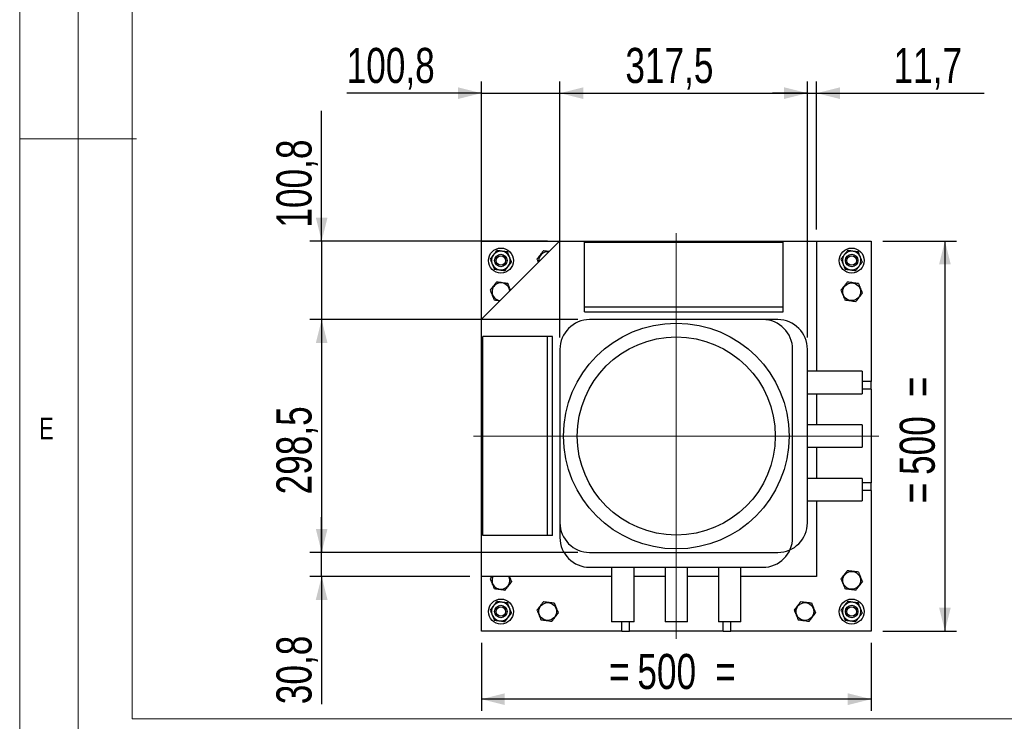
# Model space of a CAD drawing. Header units: millimetres. Extents: x 5 to 589, y 5 to 415.
# Tile 16 of 95: x 5 to 89, y 160 to 220. Entities that reach past the tile are written whole.
import ezdxf

# ---------------------------------------------------------------- set-up
doc = ezdxf.new("R2010")
doc.units = ezdxf.units.MM
doc.layers.add('COTES', color=1, linetype='Continuous')
doc.layers.add('NOTES', color=6, linetype='Continuous')
doc.layers.add('TRAIT-FORT', color=4, linetype='Continuous', lineweight=25)
doc.styles.add('SLDTEXTSTYLE0', font='TXT', dxfattribs={"width": 0.75})
doc.dimstyles.new('SLDDIMSTYLE0', dxfattribs={"dimtxt": 3, "dimasz": 2, "dimexe": 0, "dimexo": 0.0625, "dimgap": 0.75, "dimtad": 1, "dimdec": 1, "dimlfac": 15, "dimrnd": 1e-09, "dimzin": 12, "dimdsep": 46, "dimtxsty": 'SLDTEXTSTYLE0', "dimsah": 1, "dimcen": 0.09, "dimadec": 0, "dimazin": 3, "dimtfac": 1, "dimtdec": 1, "dimtofl": 0, "dimtmove": 0, "dimatfit": 3, "dimfxl": 0, "dimfrac": 2, "dimtolj": 1, "dimtzin": 12, "dimarcsym": 0})
doc.dimstyles.new('SLDDIMSTYLE1', dxfattribs={"dimtxt": 3, "dimasz": 2, "dimexe": 0, "dimexo": 0.0625, "dimgap": 0.75, "dimtad": 1, "dimdec": 1, "dimlfac": 15, "dimrnd": 1e-09, "dimzin": 12, "dimdsep": 46, "dimtxsty": 'SLDTEXTSTYLE0', "dimsah": 1, "dimcen": 0.09, "dimadec": 0, "dimazin": 3, "dimtfac": 1, "dimtdec": 1, "dimtmove": 0, "dimatfit": 0, "dimfxl": 0, "dimfrac": 2, "dimtolj": 1, "dimtzin": 12, "dimarcsym": 0})

# ---------------------------------------------------------------- blocks, each defined once
blk = doc.blocks.new('_D_57')
at = {"layer": 'COTES', "color": 1}
for p, q in [((52.743, 194.538), (29.824, 194.538)), ((30.824, 194.538), (30.824, 174.641)), ((52.743, 174.641), (29.824, 174.641))]:
    blk.add_line(p, q, dxfattribs=at)
for points in [[(30.824, 194.538), (30.324, 192.538), (31.324, 192.538)], [(30.824, 174.641), (31.324, 176.641), (30.324, 176.641)]]:
    blk.add_solid(points, dxfattribs=at)
at = {"layer": 'COTES', "color": 1, "insert": (26.957, 179.602), "char_height": 3, "attachment_point": 1, "rotation": 90, "style": 'SLDTEXTSTYLE0'}
blk.add_mtext('298,5', dxfattribs=at)
blk = doc.blocks.new('_D_58')
at = {"layer": 'COTES', "color": 1}
for p, q in [((51.203, 192.998), (51.203, 214.897)), ((72.37, 192.998), (72.37, 214.897)), ((51.203, 213.897), (72.37, 213.897))]:
    blk.add_line(p, q, dxfattribs=at)
for points in [[(51.203, 213.897), (53.203, 213.397), (53.203, 214.397)], [(72.37, 213.897), (70.37, 214.397), (70.37, 213.397)]]:
    blk.add_solid(points, dxfattribs=at)
at = {"layer": 'COTES', "color": 1, "insert": (56.799, 217.765), "char_height": 3, "attachment_point": 1, "style": 'SLDTEXTSTYLE0'}
blk.add_mtext('317,5', dxfattribs=at)
blk = doc.blocks.new('_D_59')
at = {"layer": 'COTES', "color": 1}
for p, q in [((44.485, 195.589), (44.485, 214.897)), ((51.203, 192.998), (51.203, 214.897)), ((44.485, 213.897), (32.964, 213.897)), ((44.485, 213.897), (51.203, 213.897)), ((51.203, 213.897), (54.203, 213.897))]:
    blk.add_line(p, q, dxfattribs=at)
for points in [[(44.485, 213.897), (42.485, 214.397), (42.485, 213.397)], [(51.203, 213.897), (53.203, 213.397), (53.203, 214.397)]]:
    blk.add_solid(points, dxfattribs=at)
at = {"layer": 'COTES', "color": 1, "insert": (32.964, 217.765), "char_height": 3, "attachment_point": 1, "style": 'SLDTEXTSTYLE0'}
blk.add_mtext('100,8', dxfattribs=at)
blk = doc.blocks.new('_D_60')
at = {"layer": 'COTES', "color": 1}
for p, q in [((72.37, 192.998), (72.37, 214.897)), ((73.152, 202.256), (73.152, 214.897)), ((72.37, 213.897), (69.37, 213.897)), ((72.37, 213.897), (73.152, 213.897)), ((73.152, 213.897), (87.487, 213.897))]:
    blk.add_line(p, q, dxfattribs=at)
for points in [[(72.37, 213.897), (70.37, 214.397), (70.37, 213.397)], [(73.152, 213.897), (75.152, 213.397), (75.152, 214.397)]]:
    blk.add_solid(points, dxfattribs=at)
at = {"layer": 'COTES', "color": 1, "insert": (79.729, 217.765), "char_height": 3, "attachment_point": 1, "style": 'SLDTEXTSTYLE0'}
blk.add_mtext('11,7', dxfattribs=at)
blk = doc.blocks.new('_D_61')
at = {"layer": 'COTES', "color": 1}
for p, q in [((30.824, 174.641), (30.824, 177.641)), ((52.743, 174.641), (29.824, 174.641)), ((30.824, 172.589), (30.824, 174.641)), ((43.485, 172.589), (29.824, 172.589)), ((30.824, 172.589), (30.824, 161.669))]:
    blk.add_line(p, q, dxfattribs=at)
for points in [[(30.824, 174.641), (31.324, 176.641), (30.324, 176.641)], [(30.824, 172.589), (30.324, 170.589), (31.324, 170.589)]]:
    blk.add_solid(points, dxfattribs=at)
at = {"layer": 'COTES', "color": 1, "insert": (26.957, 161.669), "char_height": 3, "attachment_point": 1, "rotation": 90, "style": 'SLDTEXTSTYLE0'}
blk.add_mtext('30,8', dxfattribs=at)
blk = doc.blocks.new('_D_62')
at = {"layer": 'COTES', "color": 1}
for p, q in [((30.824, 201.256), (30.824, 212.38)), ((50.152, 201.256), (29.824, 201.256)), ((30.824, 201.256), (30.824, 194.538)), ((52.743, 194.538), (29.824, 194.538)), ((30.824, 194.538), (30.824, 191.538))]:
    blk.add_line(p, q, dxfattribs=at)
for points in [[(30.824, 201.256), (31.324, 203.256), (30.324, 203.256)], [(30.824, 194.538), (30.324, 192.538), (31.324, 192.538)]]:
    blk.add_solid(points, dxfattribs=at)
at = {"layer": 'COTES', "color": 1, "insert": (26.957, 202.405), "char_height": 3, "attachment_point": 1, "rotation": 90, "style": 'SLDTEXTSTYLE0'}
blk.add_mtext('100,8', dxfattribs=at)
blk = doc.blocks.new('_D_63')
at = {"layer": 'COTES', "color": 1}
for p, q in [((44.485, 166.923), (44.485, 161.099)), ((77.819, 166.923), (77.819, 161.099)), ((77.819, 162.099), (44.485, 162.099))]:
    blk.add_line(p, q, dxfattribs=at)
for points in [[(44.485, 162.099), (46.485, 161.599), (46.485, 162.599)], [(77.819, 162.099), (75.819, 162.599), (75.819, 161.599)]]:
    blk.add_solid(points, dxfattribs=at)
at = {"layer": 'COTES', "color": 1, "char_height": 3, "attachment_point": 1, "style": 'SLDTEXTSTYLE0'}
for s, insert in [('500', (57.827, 165.966)), ('=', (55.402, 165.966)), ('=', (64.477, 165.966))]:
    blk.add_mtext(s, dxfattribs=dict(at, insert=insert))
blk = doc.blocks.new('_D_64')
at = {"layer": 'COTES', "color": 1}
for p, q in [((78.819, 201.256), (85.123, 201.256)), ((84.123, 201.256), (84.123, 167.923)), ((78.819, 167.923), (85.123, 167.923))]:
    blk.add_line(p, q, dxfattribs=at)
for points in [[(84.123, 201.256), (83.623, 199.256), (84.623, 199.256)], [(84.123, 167.923), (84.623, 169.923), (83.623, 169.923)]]:
    blk.add_solid(points, dxfattribs=at)
at = {"layer": 'COTES', "color": 1, "char_height": 3, "attachment_point": 1, "rotation": 90, "style": 'SLDTEXTSTYLE0'}
for s, insert in [('=', (80.256, 187.914)), ('500', (80.256, 181.264)), ('=', (80.256, 178.839))]:
    blk.add_mtext(s, dxfattribs=dict(at, insert=insert))

msp = doc.modelspace()

# ---------------------------------------------------------------- linework, layer by layer
at = {"color": 7, "linetype": 'Continuous', "lineweight": 18}
for p, q in [((5, 415), (5, 5)), ((10, 410), (10, 10)), ((14.6104, 309.4419), (14.6104, 160.4144)), ((5, 210), (15, 210)), ((61.152, 201.9228), (61.152, 167.2561)), ((78.4854, 184.5895), (43.8187, 184.5895)), ((14.6104, 160.4144), (157.2809, 160.4144))]:
    msp.add_line(p, q, dxfattribs=at)
at = {"layer": 'TRAIT-FORT', "color": 4, "linetype": 'Continuous', "lineweight": 25}
for p, q in [((51.152, 201.2561), (44.4854, 194.5895)), ((44.4854, 194.5895), (44.4854, 201.2561)), ((44.4854, 201.2561), (51.152, 201.2561)), ((51.152, 201.2561), (73.152, 201.2561)), ((73.152, 201.2561), (73.152, 190.1215)), ((73.152, 201.2561), (77.8187, 201.2561)), ((77.8187, 201.2561), (77.8187, 189.2561)), ((53.295, 195.6296), (53.295, 201.1549)), ((53.295, 201.1549), (70.296, 201.1549)), ((70.296, 195.6296), (70.296, 201.1549)), ((53.295, 195.6296), (70.296, 195.6296)), ((53.295, 195.2045), (53.295, 195.6296)), ((70.296, 195.2045), (70.296, 195.6296)), ((44.4854, 172.5895), (44.4854, 194.5895)), ((53.295, 195.2045), (70.296, 195.2045)), ((69.8298, 194.5378), (53.7431, 194.5378)), ((68.5604, 194.5384), (53.7437, 194.5384)), ((50.1289, 193.09), (44.6035, 193.09)), ((44.6035, 176.0889), (44.6035, 193.09)), ((50.1289, 176.0889), (50.1289, 193.09)), ((50.5539, 193.09), (50.1289, 193.09)), ((50.5539, 176.0889), (50.5539, 193.09)), ((51.2031, 191.9978), (51.2031, 177.1811)), ((51.2037, 191.9984), (51.2037, 175.9117)), ((71.1004, 175.9117), (71.1004, 191.9984)), ((72.3698, 177.1811), (72.3698, 191.9978)), ((77.0365, 190.1215), (72.3698, 190.1215)), ((77.0365, 190.1215), (77.0365, 188.2049)), ((77.8187, 189.2561), (77.0365, 189.2561)), ((77.8187, 188.5895), (77.8187, 189.2561)), ((72.3698, 188.2049), (77.0365, 188.2049)), ((73.152, 188.2049), (73.152, 185.5477)), ((77.8187, 188.5895), (77.0365, 188.5895)), ((77.8187, 188.5895), (77.8187, 180.5895)), ((77.0365, 185.5477), (72.3698, 185.5477)), ((77.0365, 185.5477), (77.0365, 183.6312)), ((72.3698, 183.6312), (77.0365, 183.6312)), ((73.152, 183.6312), (73.152, 180.974)), ((77.0365, 180.974), (72.3698, 180.974)), ((77.0365, 180.974), (77.0365, 179.0575)), ((77.8187, 180.5895), (77.0365, 180.5895)), ((77.8187, 179.9228), (77.8187, 180.5895)), ((77.8187, 179.9228), (77.0365, 179.9228)), ((77.8187, 179.9228), (77.8187, 167.9228)), ((72.3698, 179.0575), (77.0365, 179.0575)), ((73.152, 179.0575), (73.152, 172.5895)), ((50.1289, 176.0889), (44.6035, 176.0889)), ((50.5539, 176.0889), (50.1289, 176.0889)), ((53.7431, 174.6411), (69.8298, 174.6411)), ((53.7437, 173.3717), (68.5604, 173.3717)), ((55.6201, 173.3717), (55.6201, 168.7051)), ((57.5366, 168.7051), (57.5366, 173.3717)), ((60.1938, 173.3717), (60.1938, 168.7051)), ((62.1103, 168.7051), (62.1103, 173.3717)), ((64.7675, 173.3717), (64.7675, 168.7051)), ((66.684, 168.7051), (66.684, 173.3717)), ((55.6201, 172.5895), (44.4854, 172.5895)), ((44.4854, 167.9228), (44.4854, 172.5895)), ((46.855, 172.5449), (46.835, 172.5895)), ((60.1938, 172.5895), (57.5366, 172.5895)), ((64.7675, 172.5895), (62.1103, 172.5895)), ((73.152, 172.5895), (66.684, 172.5895)), ((57.5366, 168.7051), (55.6201, 168.7051)), ((56.4854, 167.9228), (56.4854, 168.7051)), ((57.152, 167.9228), (57.152, 168.7051)), ((62.1103, 168.7051), (60.1938, 168.7051)), ((66.684, 168.7051), (64.7675, 168.7051)), ((65.152, 167.9228), (65.152, 168.7051)), ((65.8187, 167.9228), (65.8187, 168.7051)), ((56.4854, 167.9228), (44.4854, 167.9228)), ((56.4854, 167.9228), (57.152, 167.9228)), ((65.152, 167.9228), (57.152, 167.9228)), ((65.152, 167.9228), (65.8187, 167.9228)), ((77.8187, 167.9228), (65.8187, 167.9228))]:
    msp.add_line(p, q, dxfattribs=at)
at = {"layer": 'TRAIT-FORT', "color": 4, "linetype": 'Continuous', "lineweight": 25, "flags": 128}
msp.add_lwpolyline([(46.9069, 197.011), (46.8953, 197.0814), (46.855, 197.2116)], dxfattribs=at)
at = {"layer": 'TRAIT-FORT', "color": 4, "linetype": 'Continuous', "lineweight": 25}
for centre, radius in [((46.152, 199.5895), 1.0667), ((76.152, 199.5895), 1.0667), ((46.152, 199.5895), 0.5333), ((46.152, 199.5895), 0.4067), ((76.152, 199.5895), 0.5333), ((76.152, 199.5895), 0.4067), ((76.152, 196.9228), 0.76), ((61.152, 184.5895), 9.652), ((61.152, 184.5895), 8.4667), ((76.152, 172.2561), 0.76), ((46.152, 169.5895), 1.0667), ((46.152, 169.5895), 0.5333), ((50.152, 169.5895), 0.76), ((72.152, 169.5895), 0.76), ((76.152, 169.5895), 1.0667), ((76.152, 169.5895), 0.5333), ((46.152, 169.5895), 0.4067), ((76.152, 169.5895), 0.4067)]:
    msp.add_circle(centre, radius, dxfattribs=at)
for centre, radius, start, end in [((46.152, 199.5895), 0.8, 142.331709, 202.331709), ((46.152, 199.5895), 0.8, 82.331709, 142.331709), ((46.152, 199.5895), 0.8, 22.331709, 82.331709), ((46.152, 199.5895), 0.8, 322.331709, 22.331709), ((50.152, 199.5895), 0.76, 83.335789, 186.664211), ((76.152, 199.5895), 0.8, 142.331709, 202.331709), ((76.152, 199.5895), 0.8, 82.331709, 142.331709), ((76.152, 199.5895), 0.8, 22.331709, 82.331709), ((76.152, 199.5895), 0.8, 322.331709, 22.331709), ((46.152, 199.5895), 0.8, 202.331709, 262.331709), ((46.152, 199.5895), 0.8, 262.331709, 322.331709), ((76.152, 199.5895), 0.8, 202.331709, 262.331709), ((76.152, 199.5895), 0.8, 262.331709, 322.331709), ((46.152, 196.9228), 0.76, 22.331709, 263.335789), ((53.7431, 191.9978), 2.54, 90, 180), ((53.7437, 191.9984), 2.54, 90, 180), ((68.5604, 191.9984), 2.54, 360, 90), ((69.8298, 191.9978), 2.54, 0, 90), ((53.7431, 177.1811), 2.54, 180, 270), ((69.8298, 177.1811), 2.54, 270, 0), ((53.7437, 175.9117), 2.54, 180, 270), ((68.5604, 175.9117), 2.54, 270, 0), ((46.152, 172.2561), 0.76, 153.985634, 22.331709), ((46.152, 169.5895), 0.8, 82.331709, 142.331709), ((46.152, 169.5895), 0.8, 22.331709, 82.331709), ((76.152, 169.5895), 0.8, 82.331709, 142.331709), ((76.152, 169.5895), 0.8, 22.331709, 82.331709), ((46.152, 169.5895), 0.8, 142.331709, 202.331709), ((46.152, 169.5895), 0.8, 202.331709, 262.331709), ((46.152, 169.5895), 0.8, 322.331709, 22.331709), ((76.152, 169.5895), 0.8, 142.331709, 202.331709), ((76.152, 169.5895), 0.8, 202.331709, 262.331709), ((76.152, 169.5895), 0.8, 322.331709, 22.331709), ((46.152, 169.5895), 0.8, 262.331709, 322.331709), ((76.152, 169.5895), 0.8, 262.331709, 322.331709)]:
    msp.add_arc(centre, radius, start, end, dxfattribs=at)
for points, knots in [([(45.801, 200.4439), (45.7778, 200.4139), (45.7313, 200.3537), (45.661, 200.2625), (45.5901, 200.1707), (45.5426, 200.1091), (45.5188, 200.0783)], [0, 0, 0, 0, 0.24889009, 0.49813381, 0.74875944, 1, 1, 1, 1]), ([(46.2588, 200.3823), (46.2206, 200.3875), (46.1442, 200.3977), (46.0296, 200.4132), (45.9151, 200.4286), (45.8391, 200.4388), (45.801, 200.4439)], [0, 0, 0, 0, 0.24862213, 0.49787339, 0.74873304, 1, 1, 1, 1]), ([(49.801, 200.4439), (49.752, 200.3805), (49.653, 200.2522), (49.5062, 200.0621), (49.3659, 199.8804), (49.2799, 199.7689), (49.2365, 199.7127)], [0, 0, 0, 0, 0.2646075, 0.534953, 0.7653458, 1, 1, 1, 1]), ([(49.801, 200.4439), (49.8805, 200.4332), (50.0362, 200.4123), (50.1971, 200.3906), (50.2759, 200.38)], [0, 0, 0, 0, 0.5105295, 1, 1, 1, 1]), ([(75.801, 200.4439), (75.7778, 200.4139), (75.7313, 200.3537), (75.661, 200.2625), (75.5901, 200.1707), (75.5426, 200.1091), (75.5188, 200.0783)], [0, 0, 0, 0, 0.24889009, 0.49813381, 0.74875944, 1, 1, 1, 1]), ([(76.2588, 200.3823), (76.2206, 200.3875), (76.1442, 200.3977), (76.0296, 200.4132), (75.9151, 200.4286), (75.8391, 200.4388), (75.801, 200.4439)], [0, 0, 0, 0, 0.24862213, 0.49787339, 0.74873304, 1, 1, 1, 1]), ([(45.5188, 200.0783), (45.4953, 200.0479), (45.4481, 199.9868), (45.3775, 199.8953), (45.3068, 199.8038), (45.26, 199.7431), (45.2365, 199.7127)], [0, 0, 0, 0, 0.2486221, 0.4978734, 0.748733, 1, 1, 1, 1]), ([(45.2365, 199.7127), (45.251, 199.6776), (45.2799, 199.6072), (45.3236, 199.5007), (45.3677, 199.3934), (45.3973, 199.3215), (45.412, 199.2855)], [0, 0, 0, 0, 0.2488901, 0.4981338, 0.7487594, 1, 1, 1, 1]), ([(46.7165, 200.3207), (46.6789, 200.3258), (46.6035, 200.3359), (46.4894, 200.3513), (46.3744, 200.3667), (46.2974, 200.3771), (46.2588, 200.3823)], [0, 0, 0, 0, 0.2488901, 0.4981338, 0.7487594, 1, 1, 1, 1]), ([(46.892, 199.8934), (46.8774, 199.9291), (46.8481, 200.0004), (46.8042, 200.1074), (46.7603, 200.2143), (46.7311, 200.2852), (46.7165, 200.3207)], [0, 0, 0, 0, 0.24862213, 0.49787339, 0.74873304, 1, 1, 1, 1]), ([(47.0675, 199.4662), (47.0531, 199.5014), (47.0242, 199.5717), (46.9804, 199.6782), (46.9364, 199.7855), (46.9068, 199.8574), (46.892, 199.8934)], [0, 0, 0, 0, 0.24889008, 0.4981338, 0.74875944, 1, 1, 1, 1]), ([(49.2365, 199.7127), (49.2475, 199.686), (49.2695, 199.6324), (49.3031, 199.5508), (49.3282, 199.4895), (49.3423, 199.4553), (49.3449, 199.449)], [0, 0, 0, 0, 0.3085741, 0.617722, 0.9291174, 1, 1, 1, 1]), ([(75.5188, 200.0783), (75.4953, 200.0479), (75.4481, 199.9868), (75.3775, 199.8953), (75.3068, 199.8038), (75.26, 199.7431), (75.2365, 199.7127)], [0, 0, 0, 0, 0.2486221, 0.4978734, 0.748733, 1, 1, 1, 1]), ([(75.2365, 199.7127), (75.251, 199.6776), (75.2799, 199.6072), (75.3236, 199.5007), (75.3677, 199.3934), (75.3973, 199.3215), (75.412, 199.2855)], [0, 0, 0, 0, 0.2488901, 0.4981338, 0.7487594, 1, 1, 1, 1]), ([(76.7165, 200.3207), (76.6789, 200.3258), (76.6035, 200.3359), (76.4894, 200.3513), (76.3744, 200.3667), (76.2974, 200.3771), (76.2588, 200.3823)], [0, 0, 0, 0, 0.2488901, 0.4981338, 0.7487594, 1, 1, 1, 1]), ([(76.892, 199.8934), (76.8774, 199.9291), (76.8481, 200.0004), (76.8042, 200.1074), (76.7603, 200.2143), (76.7311, 200.2852), (76.7165, 200.3207)], [0, 0, 0, 0, 0.24862213, 0.49787339, 0.74873304, 1, 1, 1, 1]), ([(77.0675, 199.4662), (77.0531, 199.5014), (77.0242, 199.5717), (76.9804, 199.6782), (76.9364, 199.7855), (76.9068, 199.8574), (76.892, 199.8934)], [0, 0, 0, 0, 0.24889008, 0.4981338, 0.74875944, 1, 1, 1, 1]), ([(45.412, 199.2855), (45.4267, 199.2499), (45.456, 199.1785), (45.4999, 199.0716), (45.5438, 198.9647), (45.573, 198.8937), (45.5875, 198.8583)], [0, 0, 0, 0, 0.2486221, 0.4978734, 0.748733, 1, 1, 1, 1]), ([(45.5875, 198.8583), (45.6252, 198.8532), (45.7006, 198.843), (45.8147, 198.8277), (45.9297, 198.8122), (46.0067, 198.8018), (46.0453, 198.7966)], [0, 0, 0, 0, 0.2488901, 0.4981338, 0.7487594, 1, 1, 1, 1]), ([(46.0453, 198.7966), (46.0835, 198.7915), (46.1599, 198.7812), (46.2745, 198.7658), (46.389, 198.7503), (46.465, 198.7401), (46.503, 198.735)], [0, 0, 0, 0, 0.2486221, 0.4978734, 0.748733, 1, 1, 1, 1]), ([(46.503, 198.735), (46.5263, 198.7651), (46.5727, 198.8253), (46.6431, 198.9164), (46.714, 199.0083), (46.7615, 199.0698), (46.7853, 199.1006)], [0, 0, 0, 0, 0.24889008, 0.4981338, 0.74875944, 1, 1, 1, 1]), ([(46.7853, 199.1006), (46.8088, 199.1311), (46.8559, 199.1921), (46.9266, 199.2837), (46.9972, 199.3751), (47.0441, 199.4358), (47.0675, 199.4662)], [0, 0, 0, 0, 0.2486221, 0.4978734, 0.748733, 1, 1, 1, 1]), ([(75.412, 199.2855), (75.4267, 199.2499), (75.456, 199.1785), (75.4999, 199.0716), (75.5438, 198.9647), (75.573, 198.8937), (75.5875, 198.8583)], [0, 0, 0, 0, 0.2486221, 0.4978734, 0.748733, 1, 1, 1, 1]), ([(75.5875, 198.8583), (75.6252, 198.8532), (75.7006, 198.843), (75.8147, 198.8277), (75.9297, 198.8122), (76.0067, 198.8018), (76.0453, 198.7966)], [0, 0, 0, 0, 0.2488901, 0.4981338, 0.7487594, 1, 1, 1, 1]), ([(76.0453, 198.7966), (76.0835, 198.7915), (76.1599, 198.7812), (76.2745, 198.7658), (76.389, 198.7503), (76.465, 198.7401), (76.503, 198.735)], [0, 0, 0, 0, 0.2486221, 0.4978734, 0.748733, 1, 1, 1, 1]), ([(76.503, 198.735), (76.5263, 198.7651), (76.5727, 198.8253), (76.6431, 198.9164), (76.714, 199.0083), (76.7615, 199.0698), (76.7853, 199.1006)], [0, 0, 0, 0, 0.24889008, 0.4981338, 0.74875944, 1, 1, 1, 1]), ([(76.7853, 199.1006), (76.8088, 199.1311), (76.8559, 199.1921), (76.9266, 199.2837), (76.9972, 199.3751), (77.0441, 199.4358), (77.0675, 199.4662)], [0, 0, 0, 0, 0.2486221, 0.4978734, 0.748733, 1, 1, 1, 1]), ([(45.801, 197.7773), (45.752, 197.7138), (45.653, 197.5855), (45.5062, 197.3954), (45.3659, 197.2137), (45.2799, 197.1023), (45.2365, 197.0461)], [0, 0, 0, 0, 0.2646075, 0.534953, 0.7653458, 1, 1, 1, 1]), ([(45.2365, 197.0461), (45.2475, 197.0193), (45.2695, 196.9658), (45.3031, 196.8841), (45.3371, 196.8013), (45.3748, 196.7094), (45.4163, 196.6084), (45.4616, 196.4982), (45.507, 196.3876), (45.5491, 196.2851), (45.5758, 196.2203), (45.5875, 196.1916)], [0, 0, 0, 0, 0.0959759, 0.1921303, 0.2889837, 0.386155, 0.511758, 0.6382621, 0.7673312, 0.8971208, 1, 1, 1, 1]), ([(45.801, 197.7773), (45.8805, 197.7666), (46.0411, 197.7449), (46.2792, 197.7129), (46.5067, 197.6823), (46.6462, 197.6635), (46.7165, 197.654)], [0, 0, 0, 0, 0.2646075, 0.534953, 0.7653458, 1, 1, 1, 1]), ([(46.7165, 197.654), (46.7275, 197.6273), (46.7495, 197.5737), (46.7831, 197.4921), (46.8171, 197.4093), (46.8548, 197.3174), (46.8963, 197.2164), (46.9324, 197.1286), (46.9532, 197.0778), (46.9592, 197.0633)], [0, 0, 0, 0, 0.1392794, 0.2788177, 0.4193706, 0.5603847, 0.7426586, 0.9262403, 1, 1, 1, 1]), ([(75.801, 197.7773), (75.752, 197.7138), (75.653, 197.5855), (75.5062, 197.3954), (75.3659, 197.2137), (75.2799, 197.1023), (75.2365, 197.0461)], [0, 0, 0, 0, 0.2646075, 0.534953, 0.7653458, 1, 1, 1, 1]), ([(75.2365, 197.0461), (75.2475, 197.0193), (75.2695, 196.9658), (75.3031, 196.8841), (75.3371, 196.8013), (75.3748, 196.7094), (75.4163, 196.6084), (75.4616, 196.4982), (75.507, 196.3876), (75.5491, 196.2851), (75.5758, 196.2203), (75.5875, 196.1916)], [0, 0, 0, 0, 0.0959759, 0.1921303, 0.2889837, 0.386155, 0.511758, 0.6382621, 0.7673312, 0.8971208, 1, 1, 1, 1]), ([(75.801, 197.7773), (75.8805, 197.7666), (76.0411, 197.7449), (76.2792, 197.7129), (76.5067, 197.6823), (76.6462, 197.6635), (76.7165, 197.654)], [0, 0, 0, 0, 0.2646075, 0.534953, 0.7653458, 1, 1, 1, 1]), ([(76.7165, 197.654), (76.7275, 197.6273), (76.7495, 197.5737), (76.7831, 197.4921), (76.8171, 197.4093), (76.8548, 197.3174), (76.8963, 197.2163), (76.9416, 197.1061), (76.987, 196.9956), (77.0291, 196.8931), (77.0558, 196.8282), (77.0675, 196.7995)], [0, 0, 0, 0, 0.09597591, 0.19213026, 0.28898369, 0.38615496, 0.51175797, 0.63826211, 0.76733117, 0.89712084, 1, 1, 1, 1]), ([(76.503, 196.0683), (76.552, 196.1318), (76.6511, 196.2601), (76.7979, 196.4502), (76.9381, 196.6319), (77.0241, 196.7433), (77.0675, 196.7995)], [0, 0, 0, 0, 0.2646075, 0.534953, 0.7653458, 1, 1, 1, 1]), ([(46.0282, 196.1323), (46.023, 196.133), (45.9467, 196.1432), (45.7973, 196.1633), (45.6579, 196.1821), (45.5875, 196.1916)], [0, 0, 0, 0, 0.0345712, 0.5128624, 1, 1, 1, 1]), ([(76.503, 196.0683), (76.4236, 196.079), (76.2629, 196.1006), (76.0249, 196.1327), (75.7974, 196.1633), (75.6579, 196.1821), (75.5875, 196.1916)], [0, 0, 0, 0, 0.2646075, 0.534953, 0.7653458, 1, 1, 1, 1]), ([(75.801, 173.1106), (75.752, 173.0471), (75.653, 172.9188), (75.5062, 172.7287), (75.3659, 172.547), (75.2799, 172.4356), (75.2365, 172.3794)], [0, 0, 0, 0, 0.2646075, 0.534953, 0.7653458, 1, 1, 1, 1]), ([(75.801, 173.1106), (75.8805, 173.0999), (76.0411, 173.0783), (76.2792, 173.0462), (76.5067, 173.0156), (76.6462, 172.9968), (76.7165, 172.9873)], [0, 0, 0, 0, 0.2646075, 0.534953, 0.7653458, 1, 1, 1, 1]), ([(76.7165, 172.9873), (76.7275, 172.9606), (76.7495, 172.9071), (76.7831, 172.8254), (76.8171, 172.7426), (76.8548, 172.6507), (76.8963, 172.5496), (76.9416, 172.4394), (76.987, 172.3289), (77.0291, 172.2264), (77.0558, 172.1615), (77.0675, 172.1329)], [0, 0, 0, 0, 0.09597591, 0.19213026, 0.28898369, 0.38615496, 0.51175797, 0.63826211, 0.76733117, 0.89712084, 1, 1, 1, 1]), ([(45.3987, 172.5895), (45.3883, 172.5759), (45.3332, 172.5045), (45.2798, 172.4354), (45.2365, 172.3794)], [0, 0, 0, 0, 0.1896347, 1, 1, 1, 1]), ([(45.2365, 172.3794), (45.2475, 172.3527), (45.2695, 172.2991), (45.3031, 172.2175), (45.3371, 172.1347), (45.3748, 172.0427), (45.4163, 171.9417), (45.4616, 171.8315), (45.507, 171.721), (45.5491, 171.6185), (45.5758, 171.5536), (45.5875, 171.5249)], [0, 0, 0, 0, 0.0959759, 0.1921303, 0.2889837, 0.386155, 0.511758, 0.6382621, 0.7673312, 0.8971208, 1, 1, 1, 1]), ([(46.503, 171.4017), (46.552, 171.4651), (46.6511, 171.5934), (46.7979, 171.7835), (46.9381, 171.9652), (47.0241, 172.0767), (47.0675, 172.1329)], [0, 0, 0, 0, 0.2646075, 0.534953, 0.7653458, 1, 1, 1, 1]), ([(46.88, 172.5895), (46.8854, 172.5763), (46.9058, 172.5266), (46.9416, 172.4394), (46.987, 172.3289), (47.0291, 172.2264), (47.0558, 172.1615), (47.0675, 172.1329)], [0, 0, 0, 0, 0.085453, 0.3224133, 0.5641781, 0.8072927, 1, 1, 1, 1]), ([(75.2365, 172.3794), (75.2475, 172.3527), (75.2695, 172.2991), (75.3031, 172.2175), (75.3371, 172.1347), (75.3748, 172.0427), (75.4163, 171.9417), (75.4616, 171.8315), (75.507, 171.721), (75.5491, 171.6185), (75.5758, 171.5536), (75.5875, 171.5249)], [0, 0, 0, 0, 0.0959759, 0.1921303, 0.2889837, 0.386155, 0.511758, 0.6382621, 0.7673312, 0.8971208, 1, 1, 1, 1]), ([(76.503, 171.4017), (76.552, 171.4651), (76.6511, 171.5934), (76.7979, 171.7835), (76.9381, 171.9652), (77.0241, 172.0767), (77.0675, 172.1329)], [0, 0, 0, 0, 0.2646075, 0.534953, 0.7653458, 1, 1, 1, 1]), ([(46.503, 171.4017), (46.4236, 171.4124), (46.2629, 171.434), (46.0249, 171.466), (45.7974, 171.4967), (45.6579, 171.5154), (45.5875, 171.5249)], [0, 0, 0, 0, 0.2646075, 0.534953, 0.7653458, 1, 1, 1, 1]), ([(76.503, 171.4017), (76.4236, 171.4124), (76.2629, 171.434), (76.0249, 171.466), (75.7974, 171.4967), (75.6579, 171.5154), (75.5875, 171.5249)], [0, 0, 0, 0, 0.2646075, 0.534953, 0.7653458, 1, 1, 1, 1]), ([(45.801, 170.4439), (45.7778, 170.4139), (45.7313, 170.3537), (45.661, 170.2625), (45.5901, 170.1707), (45.5426, 170.1091), (45.5188, 170.0783)], [0, 0, 0, 0, 0.24889009, 0.49813381, 0.74875944, 1, 1, 1, 1]), ([(46.2588, 170.3823), (46.2206, 170.3875), (46.1442, 170.3977), (46.0296, 170.4132), (45.9151, 170.4286), (45.8391, 170.4388), (45.801, 170.4439)], [0, 0, 0, 0, 0.24862213, 0.49787339, 0.74873304, 1, 1, 1, 1]), ([(46.7165, 170.3207), (46.6789, 170.3258), (46.6035, 170.3359), (46.4894, 170.3513), (46.3744, 170.3667), (46.2974, 170.3771), (46.2588, 170.3823)], [0, 0, 0, 0, 0.2488901, 0.4981338, 0.7487594, 1, 1, 1, 1]), ([(46.892, 169.8934), (46.8774, 169.9291), (46.8481, 170.0004), (46.8042, 170.1074), (46.7603, 170.2143), (46.7311, 170.2852), (46.7165, 170.3207)], [0, 0, 0, 0, 0.24862213, 0.49787339, 0.74873304, 1, 1, 1, 1]), ([(49.801, 170.4439), (49.752, 170.3805), (49.653, 170.2522), (49.5062, 170.0621), (49.3659, 169.8804), (49.2799, 169.7689), (49.2365, 169.7127)], [0, 0, 0, 0, 0.2646075, 0.534953, 0.7653458, 1, 1, 1, 1]), ([(49.801, 170.4439), (49.8805, 170.4332), (50.0411, 170.4116), (50.2792, 170.3796), (50.5067, 170.3489), (50.6462, 170.3302), (50.7165, 170.3207)], [0, 0, 0, 0, 0.2646075, 0.534953, 0.7653458, 1, 1, 1, 1]), ([(50.7165, 170.3207), (50.7275, 170.2939), (50.7495, 170.2404), (50.7831, 170.1587), (50.8171, 170.076), (50.8548, 169.984), (50.8963, 169.883), (50.9416, 169.7728), (50.987, 169.6623), (51.0291, 169.5597), (51.0558, 169.4949), (51.0675, 169.4662)], [0, 0, 0, 0, 0.09597591, 0.19213026, 0.28898369, 0.38615496, 0.51175797, 0.63826211, 0.76733117, 0.89712084, 1, 1, 1, 1]), ([(71.801, 170.4439), (71.752, 170.3805), (71.653, 170.2522), (71.5062, 170.0621), (71.3659, 169.8804), (71.2799, 169.7689), (71.2365, 169.7127)], [0, 0, 0, 0, 0.2646075, 0.534953, 0.7653458, 1, 1, 1, 1]), ([(71.801, 170.4439), (71.8805, 170.4332), (72.0411, 170.4116), (72.2792, 170.3796), (72.5067, 170.3489), (72.6462, 170.3302), (72.7165, 170.3207)], [0, 0, 0, 0, 0.2646075, 0.534953, 0.7653458, 1, 1, 1, 1]), ([(72.7165, 170.3207), (72.7275, 170.2939), (72.7495, 170.2404), (72.7831, 170.1587), (72.8171, 170.076), (72.8548, 169.984), (72.8963, 169.883), (72.9416, 169.7728), (72.987, 169.6623), (73.0291, 169.5597), (73.0558, 169.4949), (73.0675, 169.4662)], [0, 0, 0, 0, 0.09597591, 0.19213026, 0.28898369, 0.38615496, 0.51175797, 0.63826211, 0.76733117, 0.89712084, 1, 1, 1, 1]), ([(75.801, 170.4439), (75.7778, 170.4139), (75.7313, 170.3537), (75.661, 170.2625), (75.5901, 170.1707), (75.5426, 170.1091), (75.5188, 170.0783)], [0, 0, 0, 0, 0.24889009, 0.49813381, 0.74875944, 1, 1, 1, 1]), ([(76.2588, 170.3823), (76.2206, 170.3875), (76.1442, 170.3977), (76.0296, 170.4132), (75.9151, 170.4286), (75.8391, 170.4388), (75.801, 170.4439)], [0, 0, 0, 0, 0.24862213, 0.49787339, 0.74873304, 1, 1, 1, 1]), ([(76.7165, 170.3207), (76.6789, 170.3258), (76.6035, 170.3359), (76.4894, 170.3513), (76.3744, 170.3667), (76.2974, 170.3771), (76.2588, 170.3823)], [0, 0, 0, 0, 0.2488901, 0.4981338, 0.7487594, 1, 1, 1, 1]), ([(76.892, 169.8934), (76.8774, 169.9291), (76.8481, 170.0004), (76.8042, 170.1074), (76.7603, 170.2143), (76.7311, 170.2852), (76.7165, 170.3207)], [0, 0, 0, 0, 0.24862213, 0.49787339, 0.74873304, 1, 1, 1, 1]), ([(45.5188, 170.0783), (45.4953, 170.0479), (45.4481, 169.9868), (45.3775, 169.8953), (45.3068, 169.8038), (45.26, 169.7431), (45.2365, 169.7127)], [0, 0, 0, 0, 0.2486221, 0.4978734, 0.748733, 1, 1, 1, 1]), ([(45.2365, 169.7127), (45.251, 169.6776), (45.2799, 169.6072), (45.3236, 169.5007), (45.3677, 169.3934), (45.3973, 169.3215), (45.412, 169.2855)], [0, 0, 0, 0, 0.2488901, 0.4981338, 0.7487594, 1, 1, 1, 1]), ([(45.412, 169.2855), (45.4267, 169.2499), (45.456, 169.1785), (45.4999, 169.0716), (45.5438, 168.9647), (45.573, 168.8937), (45.5875, 168.8583)], [0, 0, 0, 0, 0.2486221, 0.4978734, 0.748733, 1, 1, 1, 1]), ([(46.7853, 169.1006), (46.8088, 169.1311), (46.8559, 169.1921), (46.9266, 169.2837), (46.9972, 169.3751), (47.0441, 169.4358), (47.0675, 169.4662)], [0, 0, 0, 0, 0.2486221, 0.4978734, 0.748733, 1, 1, 1, 1]), ([(47.0675, 169.4662), (47.0531, 169.5014), (47.0242, 169.5717), (46.9804, 169.6782), (46.9364, 169.7855), (46.9068, 169.8574), (46.892, 169.8934)], [0, 0, 0, 0, 0.24889008, 0.4981338, 0.74875944, 1, 1, 1, 1]), ([(49.2365, 169.7127), (49.2475, 169.686), (49.2695, 169.6324), (49.3031, 169.5508), (49.3371, 169.468), (49.3748, 169.3761), (49.4163, 169.275), (49.4616, 169.1648), (49.507, 169.0543), (49.5491, 168.9518), (49.5758, 168.8869), (49.5875, 168.8583)], [0, 0, 0, 0, 0.0959759, 0.1921303, 0.2889837, 0.386155, 0.511758, 0.6382621, 0.7673312, 0.8971208, 1, 1, 1, 1]), ([(50.503, 168.735), (50.552, 168.7985), (50.6511, 168.9268), (50.7979, 169.1169), (50.9381, 169.2986), (51.0241, 169.41), (51.0675, 169.4662)], [0, 0, 0, 0, 0.2646075, 0.534953, 0.7653458, 1, 1, 1, 1]), ([(71.2365, 169.7127), (71.2475, 169.686), (71.2695, 169.6324), (71.3031, 169.5508), (71.3371, 169.468), (71.3748, 169.3761), (71.4163, 169.275), (71.4616, 169.1648), (71.507, 169.0543), (71.5491, 168.9518), (71.5758, 168.8869), (71.5875, 168.8583)], [0, 0, 0, 0, 0.0959759, 0.1921303, 0.2889837, 0.386155, 0.511758, 0.6382621, 0.7673312, 0.8971208, 1, 1, 1, 1]), ([(72.503, 168.735), (72.552, 168.7985), (72.6511, 168.9268), (72.7979, 169.1169), (72.9381, 169.2986), (73.0241, 169.41), (73.0675, 169.4662)], [0, 0, 0, 0, 0.2646075, 0.534953, 0.7653458, 1, 1, 1, 1]), ([(75.5188, 170.0783), (75.4953, 170.0479), (75.4481, 169.9868), (75.3775, 169.8953), (75.3068, 169.8038), (75.26, 169.7431), (75.2365, 169.7127)], [0, 0, 0, 0, 0.2486221, 0.4978734, 0.748733, 1, 1, 1, 1]), ([(75.2365, 169.7127), (75.251, 169.6776), (75.2799, 169.6072), (75.3236, 169.5007), (75.3677, 169.3934), (75.3973, 169.3215), (75.412, 169.2855)], [0, 0, 0, 0, 0.2488901, 0.4981338, 0.7487594, 1, 1, 1, 1]), ([(75.412, 169.2855), (75.4267, 169.2499), (75.456, 169.1785), (75.4999, 169.0716), (75.5438, 168.9647), (75.573, 168.8937), (75.5875, 168.8583)], [0, 0, 0, 0, 0.2486221, 0.4978734, 0.748733, 1, 1, 1, 1]), ([(76.7853, 169.1006), (76.8088, 169.1311), (76.8559, 169.1921), (76.9266, 169.2837), (76.9972, 169.3751), (77.0441, 169.4358), (77.0675, 169.4662)], [0, 0, 0, 0, 0.2486221, 0.4978734, 0.748733, 1, 1, 1, 1]), ([(77.0675, 169.4662), (77.0531, 169.5014), (77.0242, 169.5717), (76.9804, 169.6782), (76.9364, 169.7855), (76.9068, 169.8574), (76.892, 169.8934)], [0, 0, 0, 0, 0.24889008, 0.4981338, 0.74875944, 1, 1, 1, 1]), ([(45.5875, 168.8583), (45.6252, 168.8532), (45.7006, 168.843), (45.8147, 168.8277), (45.9297, 168.8122), (46.0067, 168.8018), (46.0453, 168.7966)], [0, 0, 0, 0, 0.2488901, 0.4981338, 0.7487594, 1, 1, 1, 1]), ([(46.0453, 168.7966), (46.0835, 168.7915), (46.1599, 168.7812), (46.2745, 168.7658), (46.389, 168.7503), (46.465, 168.7401), (46.503, 168.735)], [0, 0, 0, 0, 0.2486221, 0.4978734, 0.748733, 1, 1, 1, 1]), ([(46.503, 168.735), (46.5263, 168.7651), (46.5727, 168.8253), (46.6431, 168.9164), (46.714, 169.0083), (46.7615, 169.0698), (46.7853, 169.1006)], [0, 0, 0, 0, 0.24889008, 0.4981338, 0.74875944, 1, 1, 1, 1]), ([(50.503, 168.735), (50.4236, 168.7457), (50.2629, 168.7673), (50.0249, 168.7994), (49.7974, 168.83), (49.6579, 168.8488), (49.5875, 168.8583)], [0, 0, 0, 0, 0.2646075, 0.534953, 0.7653458, 1, 1, 1, 1]), ([(72.503, 168.735), (72.4236, 168.7457), (72.2629, 168.7673), (72.0249, 168.7994), (71.7974, 168.83), (71.6579, 168.8488), (71.5875, 168.8583)], [0, 0, 0, 0, 0.2646075, 0.534953, 0.7653458, 1, 1, 1, 1]), ([(75.5875, 168.8583), (75.6252, 168.8532), (75.7006, 168.843), (75.8147, 168.8277), (75.9297, 168.8122), (76.0067, 168.8018), (76.0453, 168.7966)], [0, 0, 0, 0, 0.2488901, 0.4981338, 0.7487594, 1, 1, 1, 1]), ([(76.0453, 168.7966), (76.0835, 168.7915), (76.1599, 168.7812), (76.2745, 168.7658), (76.389, 168.7503), (76.465, 168.7401), (76.503, 168.735)], [0, 0, 0, 0, 0.2486221, 0.4978734, 0.748733, 1, 1, 1, 1]), ([(76.503, 168.735), (76.5263, 168.7651), (76.5727, 168.8253), (76.6431, 168.9164), (76.714, 169.0083), (76.7615, 169.0698), (76.7853, 169.1006)], [0, 0, 0, 0, 0.24889008, 0.4981338, 0.74875944, 1, 1, 1, 1])]:
    msp.add_open_spline(points, degree=3, knots=knots, dxfattribs=at)

# ---------------------------------------------------------------- texts
at = {"layer": 'NOTES', "color": 211, "insert": (6.6667, 186.168), "char_height": 1.8521, "attachment_point": 1, "style": 'SLDTEXTSTYLE0'}
msp.add_mtext('E', dxfattribs=at)

# ---------------------------------------------------------------- dimensions: what is measured, and where the dimension line sits
at = {"layer": 'COTES', "color": 1}
for base, p1, p2, picture, middle in [((51.2031, 213.8975), (44.4854, 194.5895), (51.2031, 191.9978), '_D_59', (37.9514, 213.8975)), ((73.152, 213.8975), (72.3698, 191.9978), (73.152, 201.2561), '_D_60', (83.6079, 213.8975))]:
    dim = msp.add_linear_dim(base=base, p1=p1, p2=p2, dimstyle='SLDDIMSTYLE1', dxfattribs=at)
    dim.commit()
    dim.dimension.update_dxf_attribs({"geometry": picture, "text_midpoint": middle, "dimtype": 160})
for base, p1, p2, angle, dimstyle, picture, middle in [((72.3698, 213.8975), (51.2031, 191.9978), (72.3698, 191.9978), 0, 'SLDDIMSTYLE0', '_D_58', (61.7865, 213.8975)), ((30.8239, 194.5378), (51.152, 201.2561), (53.7431, 194.5378), 90, 'SLDDIMSTYLE1', '_D_62', (30.8239, 207.3922)), ((30.8239, 174.6411), (53.7431, 194.5378), (53.7431, 174.6411), 90, 'SLDDIMSTYLE0', '_D_57', (30.8239, 184.5895)), ((30.8239, 174.6411), (44.4854, 172.5895), (53.7431, 174.6411), 90, 'SLDDIMSTYLE1', '_D_61', (30.8239, 165.5482))]:
    dim = msp.add_linear_dim(base=base, p1=p1, p2=p2, angle=angle, dimstyle=dimstyle, dxfattribs=at)
    dim.commit()
    dim.dimension.update_dxf_attribs({"geometry": picture, "text_midpoint": middle, "dimtype": 160})
dim = msp.add_linear_dim(base=(84.1231, 167.9228), p1=(77.8187, 201.2561), p2=(77.8187, 167.9228), angle=90, text='=<>=', dimstyle='SLDDIMSTYLE0', dxfattribs=at)
dim.commit()
dim.dimension.update_dxf_attribs({"geometry": '_D_64', "text_midpoint": (84.1231, 184.5895), "dimtype": 160})
dim = msp.add_linear_dim(base=(44.4854, 162.0989), p1=(77.8187, 167.9228), p2=(44.4854, 167.9228), text='=<>=', dimstyle='SLDDIMSTYLE0', dxfattribs=at)
dim.commit()
dim.dimension.update_dxf_attribs({"geometry": '_D_63', "text_midpoint": (61.152, 162.0989), "dimtype": 160})

doc.saveas('drawing.dxf')
